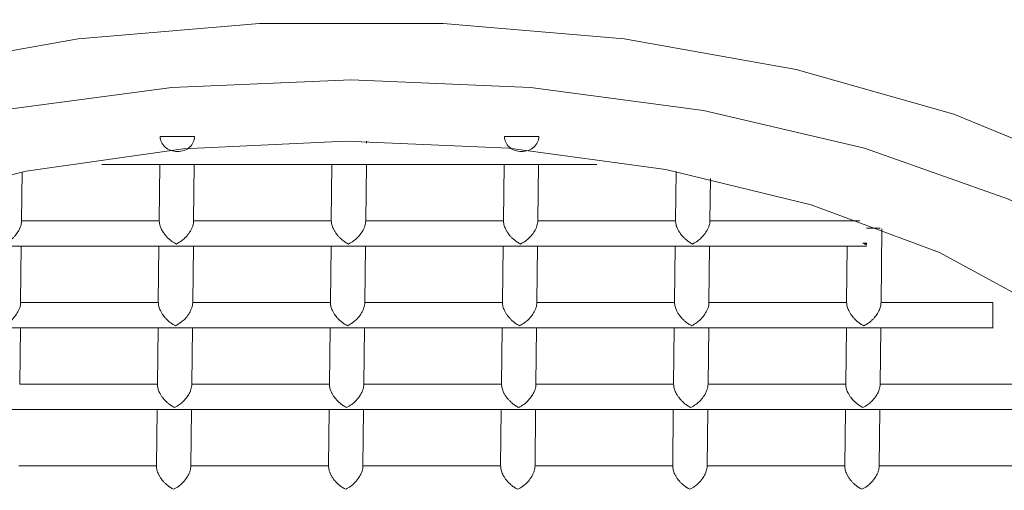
# Model space of a CAD drawing. Header units: millimetres. Extents: x 220.184 to 220.327, y 142.8 to 143.061.
# Tile 3 of 5: x 220.30877 to 220.32021, y 143.01951 to 143.02498. Entities that reach past the tile are written whole.
import ezdxf

# ---------------------------------------------------------------- set-up
doc = ezdxf.new("R2010")
doc.units = ezdxf.units.MM
doc.layers.add('SANINDUSA', color=3, linetype='Continuous')

msp = doc.modelspace()

# ---------------------------------------------------------------- linework, layer by layer
at = {"layer": 'SANINDUSA', "linetype": 'Continuous', "lineweight": 15}
for p, q in [((220.3104043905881, 143.0236205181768), (220.3104040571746, 143.0235913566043)), ((220.310804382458, 143.0236205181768), (220.3104043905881, 143.0236205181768)), ((220.3144043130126, 143.0236205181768), (220.3144039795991, 143.0235913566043)), ((220.3148043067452, 143.0236205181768), (220.3144043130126, 143.0236205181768)), ((220.3128034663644, 143.0235422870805), (220.3128037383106, 143.0235660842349)), ((220.3097265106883, 143.0232963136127), (220.3106098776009, 143.0232963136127)), ((220.3104006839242, 143.0232963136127), (220.3103931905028, 143.0226408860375)), ((220.3105962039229, 143.0232963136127), (220.3126098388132, 143.0232963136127)), ((220.3107931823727, 143.0226408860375), (220.3108006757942, 143.0232963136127)), ((220.3124006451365, 143.0232963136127), (220.3123931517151, 143.0226408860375)), ((220.3125961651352, 143.0232963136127), (220.3146102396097, 143.0232963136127)), ((220.312793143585, 143.0226408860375), (220.3128006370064, 143.0232963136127)), ((220.3144006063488, 143.0232963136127), (220.3143931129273, 143.0226408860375)), ((220.3145967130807, 143.0232963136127), (220.3154794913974, 143.0232963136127)), ((220.3147931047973, 143.0226408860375), (220.3148006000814, 143.0232963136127)), ((220.3087932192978, 143.0226408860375), (220.3087997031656, 143.0232078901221)), ((220.3163996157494, 143.0232129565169), (220.3163930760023, 143.0226408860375)), ((220.3167930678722, 143.0226408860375), (220.3167986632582, 143.0231302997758)), ((220.3103931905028, 143.0226408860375), (220.3087932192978, 143.0226408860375)), ((220.3123931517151, 143.0226408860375), (220.3107931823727, 143.0226408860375)), ((220.3143931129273, 143.0226408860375), (220.312793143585, 143.0226408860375)), ((220.3163930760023, 143.0226408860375), (220.3147931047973, 143.0226408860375)), ((220.3185368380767, 143.0226408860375), (220.3167930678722, 143.0226408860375)), ((220.3187717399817, 143.0225557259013), (220.3186128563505, 143.0225557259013)), ((220.3187821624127, 143.021690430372), (220.3187919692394, 143.0225481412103)), ((220.3085853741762, 143.0223458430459), (220.3105994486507, 143.0223458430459)), ((220.308782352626, 143.021690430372), (220.3087898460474, 143.0223458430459)), ((220.3103898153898, 143.0223458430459), (220.3103823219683, 143.021690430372)), ((220.3105853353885, 143.0223458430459), (220.3125989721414, 143.0223458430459)), ((220.3107823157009, 143.021690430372), (220.3107898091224, 143.0223458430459)), ((220.3123897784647, 143.0223458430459), (220.3123822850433, 143.021690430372)), ((220.3125852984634, 143.0223458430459), (220.3145989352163, 143.0223458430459)), ((220.3127822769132, 143.021690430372), (220.3127897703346, 143.0223458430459)), ((220.314389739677, 143.0223458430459), (220.3143822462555, 143.021690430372)), ((220.3145852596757, 143.0223458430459), (220.3165988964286, 143.0223458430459)), ((220.3147822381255, 143.021690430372), (220.3147897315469, 143.0223458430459)), ((220.3163897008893, 143.0223458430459), (220.3163822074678, 143.021690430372)), ((220.3165852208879, 143.0223458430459), (220.318618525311, 143.0223458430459)), ((220.3167822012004, 143.021690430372), (220.3167896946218, 143.0223458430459)), ((220.3183896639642, 143.0223458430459), (220.3183821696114, 143.021690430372)), ((220.3103823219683, 143.021690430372), (220.308782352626, 143.021690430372)), ((220.3123822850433, 143.021690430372), (220.3107823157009, 143.021690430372)), ((220.3143822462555, 143.021690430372), (220.3127822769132, 143.021690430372)), ((220.3163822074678, 143.021690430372), (220.3147822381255, 143.021690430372)), ((220.3183821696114, 143.021690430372), (220.3167822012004, 143.021690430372)), ((220.3200821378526, 143.021690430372), (220.3187821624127, 143.021690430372)), ((220.3085745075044, 143.0213953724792), (220.3105881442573, 143.0213953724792)), ((220.3087714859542, 143.0207399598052), (220.3087789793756, 143.0213953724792)), ((220.310378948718, 143.0213953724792), (220.3103714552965, 143.0207399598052)), ((220.3105744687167, 143.0213953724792), (220.3125881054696, 143.0213953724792)), ((220.3107714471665, 143.0207399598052), (220.3107789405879, 143.0213953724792)), ((220.3123789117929, 143.0213953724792), (220.3123714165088, 143.0207399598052)), ((220.3125744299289, 143.0213953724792), (220.3145880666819, 143.0213953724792)), ((220.3127714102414, 143.0207399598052), (220.3127789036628, 143.0213953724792)), ((220.3143788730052, 143.0213953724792), (220.3143713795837, 143.0207399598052)), ((220.3145743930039, 143.0213953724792), (220.3165880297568, 143.0213953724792)), ((220.3147713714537, 143.0207399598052), (220.3147788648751, 143.0213953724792)), ((220.3163788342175, 143.0213953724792), (220.316371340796, 143.0207399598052)), ((220.3165743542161, 143.0213953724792), (220.3185879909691, 143.0213953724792)), ((220.316771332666, 143.0207399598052), (220.3167788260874, 143.0213953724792)), ((220.3183787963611, 143.0213953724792), (220.3183713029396, 143.0207399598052)), ((220.318574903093, 143.0213953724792), (220.3200853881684, 143.0213953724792)), ((220.3187712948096, 143.0207399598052), (220.3187787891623, 143.0213953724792)), ((220.3103714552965, 143.0207399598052), (220.3087714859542, 143.0207399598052)), ((220.3123714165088, 143.0207399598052), (220.3107714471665, 143.0207399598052)), ((220.3143713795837, 143.0207399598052), (220.3127714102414, 143.0207399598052)), ((220.316371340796, 143.0207399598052), (220.3147713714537, 143.0207399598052)), ((220.3183713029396, 143.0207399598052), (220.316771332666, 143.0207399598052)), ((220.3203712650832, 143.0207399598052), (220.3187712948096, 143.0207399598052)), ((220.3085636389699, 143.0204449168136), (220.3105772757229, 143.0204449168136)), ((220.3103680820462, 143.0204449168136), (220.3103605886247, 143.0197894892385)), ((220.3105636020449, 143.0204449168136), (220.3125772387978, 143.0204449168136)), ((220.3107605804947, 143.0197894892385), (220.3107680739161, 143.0204449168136)), ((220.3123680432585, 143.0204449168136), (220.312360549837, 143.0197894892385)), ((220.3125635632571, 143.0204449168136), (220.3145772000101, 143.0204449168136)), ((220.312760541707, 143.0197894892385), (220.312768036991, 143.0204449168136)), ((220.3143680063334, 143.0204449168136), (220.3143605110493, 143.0197894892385)), ((220.3145635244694, 143.0204449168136), (220.3165771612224, 143.0204449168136)), ((220.3147605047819, 143.0197894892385), (220.3147679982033, 143.0204449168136)), ((220.3163679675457, 143.0204449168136), (220.3163604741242, 143.0197894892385)), ((220.3165634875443, 143.0204449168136), (220.318577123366, 143.0204449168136)), ((220.3167604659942, 143.0197894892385), (220.3167679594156, 143.0204449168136)), ((220.3183679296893, 143.0204449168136), (220.3183604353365, 143.0197894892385)), ((220.3185634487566, 143.0204449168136), (220.3205770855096, 143.0204449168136)), ((220.3187604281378, 143.0197894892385), (220.3187679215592, 143.0204449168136)), ((220.3103605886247, 143.0197894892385), (220.3087606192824, 143.0197894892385)), ((220.312360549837, 143.0197894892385), (220.3107605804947, 143.0197894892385)), ((220.3143605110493, 143.0197894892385), (220.312760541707, 143.0197894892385)), ((220.3163604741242, 143.0197894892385), (220.3147605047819, 143.0197894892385)), ((220.3183604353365, 143.0197894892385), (220.3167604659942, 143.0197894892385)), ((220.3203603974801, 143.0197894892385), (220.3187604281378, 143.0197894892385))]:
    msp.add_line(p, q, dxfattribs=at)
at = {"layer": 'SANINDUSA', "linetype": 'Continuous', "lineweight": 15, "flags": 128}
for points in [[(220.3235867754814, 143.021533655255), (220.3225713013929, 143.0224251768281), (220.3212380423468, 143.0232160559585), (220.3196293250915, 143.0238811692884), (220.3177962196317, 143.0243994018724), (220.3157969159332, 143.0247543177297), (220.313694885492, 143.0249346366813), (220.311556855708, 143.0249346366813), (220.3094507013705, 143.0247543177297), (220.3074432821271, 143.0243994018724), (220.3055983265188, 143.0238811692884), (220.3039743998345, 143.0232160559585), (220.3026230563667, 143.0224251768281), (220.3015871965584, 143.021533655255)], [(220.3015808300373, 143.0204085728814), (220.3023807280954, 143.021328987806), (220.3035173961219, 143.0221662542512), (220.304953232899, 143.0228926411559), (220.306640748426, 143.0234841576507), (220.308524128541, 143.0239212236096), (220.3105410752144, 143.0241893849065), (220.3126248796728, 143.0242797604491), (220.3147066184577, 143.0241893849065), (220.3167174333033, 143.0239212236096), (220.3185908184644, 143.0234841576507), (220.3202648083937, 143.0228926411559), (220.3216840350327, 143.0221662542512), (220.3228015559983, 143.021328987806), (220.3235804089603, 143.0204085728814)], [(220.307156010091, 143.0227984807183), (220.3088457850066, 143.0232168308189), (220.310669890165, 143.0234760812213), (220.312562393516, 143.0235668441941)], [(220.312562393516, 143.0235668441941), (220.3144548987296, 143.023485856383), (220.3162790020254, 143.0232360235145), (220.3179687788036, 143.0228264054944), (220.3194631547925, 143.0222717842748), (220.3207081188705, 143.0215922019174), (220.321658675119, 143.020812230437), (220.3222804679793, 143.0199600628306), (220.3225510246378, 143.0190664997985), (220.3224605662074, 143.0181638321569), (220.3220123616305, 143.0172846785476), (220.3212226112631, 143.0164608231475), (220.3201198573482, 143.0157220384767), (220.318743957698, 143.015095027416), (220.3171446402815, 143.0146024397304), (220.3153797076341, 143.0142620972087), (220.3135129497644, 143.0140862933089), (220.3116118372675, 143.0140813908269), (220.3097450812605, 143.0142475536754), (220.3079801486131, 143.0145787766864)]]:
    msp.add_lwpolyline(points, dxfattribs=at)
at = {"layer": 'SANINDUSA', "linetype": 'Continuous', "lineweight": 15}
for points, knots in [([(220.3005467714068, 143.0234788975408), (220.3004511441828, 143.0236190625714), (220.3001037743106, 143.0241282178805), (220.2999901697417, 143.0250655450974), (220.3002198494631, 143.0262311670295), (220.3009551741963, 143.027357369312), (220.3021249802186, 143.0283913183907), (220.3036984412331, 143.0292994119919), (220.3056087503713, 143.0300457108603), (220.3077885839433, 143.0305982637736), (220.3101510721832, 143.0309558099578), (220.311790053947, 143.0310033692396), (220.3126097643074, 143.0310271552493)], [0, 0, 0, 0, 0.04042271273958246, 0.1468371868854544, 0.2541215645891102, 0.3605326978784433, 0.4673240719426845, 0.573530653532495, 0.6803557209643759, 0.7866718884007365, 0.8933073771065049, 1, 1, 1, 1]), ([(220.3126097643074, 143.0310271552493), (220.3134255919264, 143.0310035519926), (220.3150596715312, 143.0309562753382), (220.3174138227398, 143.0305998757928), (220.3195801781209, 143.0300482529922), (220.3214770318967, 143.0293016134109), (220.3230287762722, 143.0283953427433), (220.324177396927, 143.0273605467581), (220.3248873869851, 143.0262379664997), (220.3250912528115, 143.0250720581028), (220.3249694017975, 143.0241578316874), (220.3246287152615, 143.023668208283), (220.3245466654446, 143.023550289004)], [0, 0, 0, 0, 0.1069891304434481, 0.214296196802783, 0.3217346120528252, 0.4287205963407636, 0.5362915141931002, 0.6432503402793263, 0.7507264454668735, 0.857973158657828, 0.9657947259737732, 1, 1, 1, 1]), ([(220.3108043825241, 143.0236205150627), (220.31080453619, 143.0235744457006), (220.3107831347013, 143.023528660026), (220.3107093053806, 143.0234635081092), (220.3106573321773, 143.0234445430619), (220.310552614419, 143.0234445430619), (220.3105005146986, 143.0234635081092), (220.3104262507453, 143.023528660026), (220.3104045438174, 143.0235744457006), (220.3104043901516, 143.0236205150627)], [0, 0, 0, 0, 0.25, 0.25, 0.5, 0.5, 0.75, 0.75, 1, 1, 1, 1]), ([(220.3148043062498, 143.0236205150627), (220.3148044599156, 143.0235744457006), (220.314783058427, 143.023528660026), (220.3147092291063, 143.0234635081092), (220.3146572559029, 143.0234445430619), (220.3145525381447, 143.0234445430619), (220.3145004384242, 143.0234635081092), (220.3144261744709, 143.023528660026), (220.3144044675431, 143.0235744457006), (220.3144043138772, 143.0236205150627)], [0, 0, 0, 0, 0.25, 0.25, 0.5, 0.5, 0.75, 0.75, 1, 1, 1, 1]), ([(220.3085927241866, 143.0223698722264), (220.3086058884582, 143.0223766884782), (220.3086306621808, 143.0223895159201), (220.3086649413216, 143.0224145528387), (220.3086933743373, 143.0224400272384), (220.3087160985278, 143.0224646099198), (220.3087416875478, 143.0224967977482), (220.3087679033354, 143.022538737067), (220.3087893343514, 143.0225925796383), (220.3087919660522, 143.0226252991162), (220.3087932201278, 143.0226408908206)], [0, 0, 0, 0, 0.1450946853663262, 0.2730523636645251, 0.3839290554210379, 0.477815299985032, 0.5548657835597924, 0.7205398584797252, 0.8668297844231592, 0.9999999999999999, 0.9999999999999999, 0.9999999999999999, 0.9999999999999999]), ([(220.3103931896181, 143.0226408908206), (220.3103939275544, 143.022629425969), (220.3103954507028, 143.0226057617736), (220.3104072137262, 143.0225669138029), (220.3104259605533, 143.0225267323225), (220.3104580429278, 143.0224776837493), (220.3105127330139, 143.0224162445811), (220.3105628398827, 143.0223871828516), (220.3105926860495, 143.0223698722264)], [0, 0, 0, 0, 0.09926001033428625, 0.2048790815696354, 0.3198288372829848, 0.4464254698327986, 0.6702632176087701, 0.9999999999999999, 0.9999999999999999, 0.9999999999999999, 0.9999999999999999]), ([(220.3107931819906, 143.0226408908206), (220.3107926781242, 143.0226310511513), (220.3107916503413, 143.0226109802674), (220.3107831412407, 143.0225783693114), (220.3107668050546, 143.0225376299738), (220.3107368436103, 143.0224885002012), (220.3106962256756, 143.022441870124), (220.3106465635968, 143.02239955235), (220.3106126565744, 143.0223808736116), (220.3105926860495, 143.0223698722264)], [0, 0, 0, 0, 0.0856273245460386, 0.1746619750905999, 0.2690923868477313, 0.4304516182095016, 0.623989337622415, 0.7785376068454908, 1, 1, 1, 1]), ([(220.3125926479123, 143.0223698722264), (220.3125797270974, 143.022376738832), (220.3125554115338, 143.0223896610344), (220.31252198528, 143.0224149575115), (220.3124937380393, 143.0224404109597), (220.3124706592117, 143.0224647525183), (220.3124503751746, 143.0224897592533), (220.3124326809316, 143.0225162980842), (220.3124136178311, 143.0225516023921), (220.3123970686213, 143.0225944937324), (220.3123944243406, 143.0226258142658), (220.3123931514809, 143.0226408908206)], [0, 0, 0, 0, 0.144996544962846, 0.2728676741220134, 0.3836693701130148, 0.4774921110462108, 0.5544904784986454, 0.6469410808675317, 0.7316704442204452, 0.870836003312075, 1, 1, 1, 1]), ([(220.3127931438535, 143.0226408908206), (220.3127926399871, 143.0226310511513), (220.3127916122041, 143.0226109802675), (220.3127831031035, 143.0225783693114), (220.3127667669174, 143.0225376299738), (220.3127368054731, 143.0224885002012), (220.3126961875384, 143.0224418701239), (220.3126465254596, 143.0223995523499), (220.3126126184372, 143.0223808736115), (220.3125926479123, 143.0223698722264)], [0, 0, 0, 0, 0.08562732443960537, 0.1746619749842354, 0.2690923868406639, 0.4304516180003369, 0.62398933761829, 0.7785376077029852, 1, 1, 1, 1]), ([(220.3145926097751, 143.0223698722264), (220.3145796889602, 143.022376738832), (220.3145553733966, 143.0223896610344), (220.3145219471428, 143.0224149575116), (220.3144936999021, 143.0224404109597), (220.3144706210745, 143.0224647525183), (220.3144503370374, 143.0224897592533), (220.3144326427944, 143.0225162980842), (220.3144135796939, 143.0225516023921), (220.3143970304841, 143.0225944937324), (220.3143943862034, 143.0226258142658), (220.3143931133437, 143.0226408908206)], [0, 0, 0, 0, 0.1449965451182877, 0.2728676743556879, 0.3836693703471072, 0.4774921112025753, 0.5544904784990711, 0.6469410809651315, 0.7316704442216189, 0.8708360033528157, 1, 1, 1, 1]), ([(220.3147931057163, 143.0226408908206), (220.3147926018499, 143.0226310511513), (220.314791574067, 143.0226109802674), (220.3147830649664, 143.0225783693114), (220.3147667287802, 143.0225376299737), (220.3147367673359, 143.0224885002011), (220.3146961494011, 143.0224418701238), (220.3146464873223, 143.0223995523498), (220.3146125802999, 143.0223808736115), (220.3145926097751, 143.0223698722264)], [0, 0, 0, 0, 0.08562732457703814, 0.1746619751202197, 0.2690923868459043, 0.4304516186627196, 0.6239893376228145, 0.7785376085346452, 1, 1, 1, 1]), ([(220.3165925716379, 143.0223698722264), (220.316579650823, 143.022376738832), (220.3165553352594, 143.0223896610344), (220.3165219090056, 143.0224149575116), (220.3164936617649, 143.0224404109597), (220.3164705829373, 143.0224647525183), (220.3164502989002, 143.0224897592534), (220.3164326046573, 143.0225162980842), (220.3164135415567, 143.0225516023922), (220.316396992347, 143.0225944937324), (220.3163943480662, 143.0226258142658), (220.3163930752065, 143.0226408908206)], [0, 0, 0, 0, 0.1449965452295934, 0.2728676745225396, 0.383669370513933, 0.4774921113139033, 0.5544904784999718, 0.6469410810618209, 0.7316704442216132, 0.8708360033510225, 1, 1, 1, 1]), ([(220.3167930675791, 143.0226408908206), (220.3167925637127, 143.0226310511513), (220.3167915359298, 143.0226109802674), (220.3167830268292, 143.0225783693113), (220.316766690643, 143.0225376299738), (220.3167367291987, 143.0224885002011), (220.316696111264, 143.0224418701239), (220.3166464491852, 143.0223995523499), (220.3166125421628, 143.0223808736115), (220.3165925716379, 143.0223698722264)], [0, 0, 0, 0, 0.08562732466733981, 0.1746619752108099, 0.269092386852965, 0.4304516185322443, 0.6239893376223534, 0.7785376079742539, 1, 1, 1, 1]), ([(220.3087823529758, 143.0216904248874), (220.3087818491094, 143.021680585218), (220.3087808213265, 143.0216605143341), (220.3087723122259, 143.0216279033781), (220.3087559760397, 143.0215871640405), (220.3087260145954, 143.0215380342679), (220.3086853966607, 143.0214914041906), (220.308635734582, 143.0214490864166), (220.3086018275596, 143.0214304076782), (220.3085818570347, 143.0214194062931)], [0, 0, 0, 0, 0.08562732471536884, 0.1746619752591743, 0.2690923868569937, 0.4304516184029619, 0.6239893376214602, 0.7785376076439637, 1, 1, 1, 1]), ([(220.3105818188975, 143.0214194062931), (220.3105688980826, 143.0214262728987), (220.310544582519, 143.0214391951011), (220.3105111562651, 143.0214644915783), (220.3104829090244, 143.0214899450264), (220.3104598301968, 143.021514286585), (220.3104395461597, 143.0215392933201), (220.3104218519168, 143.021565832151), (220.3104027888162, 143.0216011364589), (220.3103862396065, 143.0216440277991), (220.3103835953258, 143.0216753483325), (220.3103823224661, 143.0216904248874)], [0, 0, 0, 0, 0.1449965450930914, 0.2728676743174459, 0.3836693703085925, 0.4774921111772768, 0.5544904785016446, 0.6469410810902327, 0.7316704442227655, 0.8708360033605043, 1, 1, 1, 1]), ([(220.3107823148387, 143.0216904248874), (220.3107818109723, 143.021680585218), (220.3107807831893, 143.0216605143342), (220.3107722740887, 143.0216279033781), (220.3107559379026, 143.0215871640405), (220.3107259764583, 143.0215380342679), (220.3106853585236, 143.0214914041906), (220.3106356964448, 143.0214490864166), (220.3106017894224, 143.0214304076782), (220.3105818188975, 143.0214194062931)], [0, 0, 0, 0, 0.0856273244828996, 0.1746619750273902, 0.2690923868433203, 0.43045161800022, 0.6239893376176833, 0.7785376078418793, 1, 1, 1, 1]), ([(220.3125817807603, 143.0214194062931), (220.3125688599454, 143.0214262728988), (220.3125445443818, 143.0214391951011), (220.3125111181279, 143.0214644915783), (220.3124828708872, 143.0214899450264), (220.3124597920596, 143.021514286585), (220.3124395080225, 143.0215392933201), (220.3124218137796, 143.021565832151), (220.312402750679, 143.0216011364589), (220.3123862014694, 143.0216440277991), (220.3123835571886, 143.0216753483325), (220.3123822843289, 143.0216904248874)], [0, 0, 0, 0, 0.1449965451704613, 0.272867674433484, 0.3836693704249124, 0.4774921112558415, 0.5544904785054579, 0.6469410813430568, 0.7316704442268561, 0.8708360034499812, 1, 1, 1, 1]), ([(220.3127822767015, 143.0216904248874), (220.3127817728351, 143.021680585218), (220.3127807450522, 143.0216605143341), (220.3127722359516, 143.0216279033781), (220.3127558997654, 143.0215871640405), (220.3127259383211, 143.0215380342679), (220.3126853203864, 143.0214914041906), (220.3126356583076, 143.0214490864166), (220.3126017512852, 143.0214304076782), (220.3125817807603, 143.0214194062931)], [0, 0, 0, 0, 0.08562732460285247, 0.1746619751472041, 0.2690923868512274, 0.4304516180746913, 0.6239893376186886, 0.7785376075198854, 1, 1, 1, 1]), ([(220.3145817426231, 143.0214194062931), (220.3145688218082, 143.0214262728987), (220.3145445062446, 143.0214391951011), (220.3145110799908, 143.0214644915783), (220.3144828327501, 143.0214899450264), (220.3144597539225, 143.021514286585), (220.3144394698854, 143.0215392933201), (220.3144217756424, 143.021565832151), (220.3144027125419, 143.0216011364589), (220.3143861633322, 143.0216440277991), (220.3143835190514, 143.0216753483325), (220.3143822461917, 143.0216904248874)], [0, 0, 0, 0, 0.1449965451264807, 0.2728676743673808, 0.3836693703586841, 0.4774921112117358, 0.554490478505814, 0.6469410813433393, 0.7316704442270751, 0.8708360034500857, 1, 1, 1, 1]), ([(220.3147822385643, 143.0216904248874), (220.3147817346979, 143.021680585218), (220.314780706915, 143.0216605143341), (220.3147721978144, 143.0216279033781), (220.3147558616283, 143.0215871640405), (220.314725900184, 143.0215380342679), (220.3146852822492, 143.0214914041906), (220.3146356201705, 143.0214490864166), (220.3146017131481, 143.0214304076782), (220.3145817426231, 143.0214194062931)], [0, 0, 0, 0, 0.08562732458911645, 0.1746619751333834, 0.2690923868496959, 0.4304516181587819, 0.6239893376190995, 0.7785376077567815, 1, 1, 1, 1]), ([(220.316581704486, 143.0214194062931), (220.3165687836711, 143.0214262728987), (220.3165444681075, 143.0214391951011), (220.3165110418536, 143.0214644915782), (220.3164827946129, 143.0214899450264), (220.3164597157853, 143.021514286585), (220.3164394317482, 143.0215392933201), (220.3164217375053, 143.021565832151), (220.3164026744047, 143.0216011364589), (220.316386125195, 143.0216440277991), (220.3163834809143, 143.0216753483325), (220.3163822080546, 143.0216904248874)], [0, 0, 0, 0, 0.1449965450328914, 0.2728676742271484, 0.3836693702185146, 0.477492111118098, 0.5544904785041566, 0.6469410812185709, 0.7316704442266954, 0.8708360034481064, 1, 1, 1, 1]), ([(220.3167822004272, 143.0216904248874), (220.3167816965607, 143.021680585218), (220.3167806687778, 143.0216605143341), (220.3167721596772, 143.0216279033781), (220.3167558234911, 143.0215871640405), (220.3167258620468, 143.0215380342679), (220.316685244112, 143.0214914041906), (220.3166355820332, 143.0214490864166), (220.3166016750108, 143.0214304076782), (220.316581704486, 143.0214194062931)], [0, 0, 0, 0, 0.08562732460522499, 0.1746619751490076, 0.2690923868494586, 0.4304516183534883, 0.6239893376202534, 0.7785376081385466, 1, 1, 1, 1]), ([(220.3185816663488, 143.0214194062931), (220.3185687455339, 143.0214262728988), (220.3185444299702, 143.0214391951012), (220.3185110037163, 143.0214644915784), (220.3184827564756, 143.0214899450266), (220.3184596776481, 143.0215142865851), (220.318439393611, 143.0215392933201), (220.3184216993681, 143.021565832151), (220.3184026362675, 143.0216011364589), (220.3183860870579, 143.0216440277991), (220.3183834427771, 143.0216753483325), (220.3183821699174, 143.0216904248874)], [0, 0, 0, 0, 0.1449965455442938, 0.2728676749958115, 0.3836693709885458, 0.477492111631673, 0.5544904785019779, 0.6469410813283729, 0.7316704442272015, 0.8708360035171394, 1, 1, 1, 1]), ([(220.3185816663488, 143.0214194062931), (220.3185948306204, 143.0214262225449), (220.3186196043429, 143.0214390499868), (220.3186538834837, 143.0214640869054), (220.3186823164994, 143.0214895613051), (220.3187050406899, 143.0215141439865), (220.3187306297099, 143.0215463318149), (220.3187568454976, 143.0215882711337), (220.3187782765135, 143.0216421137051), (220.3187809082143, 143.0216748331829), (220.31878216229, 143.0216904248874)], [0, 0, 0, 0, 0.1450946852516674, 0.2730523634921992, 0.3839290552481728, 0.4778152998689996, 0.5548657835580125, 0.720539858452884, 0.8668297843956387, 1, 1, 1, 1]), ([(220.3200810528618, 143.0213983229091), (220.3200810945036, 143.0213974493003), (220.320081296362, 143.0213932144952), (220.3200816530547, 143.02141632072), (220.3200820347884, 143.0214655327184), (220.320082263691, 143.0215365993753), (220.3200823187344, 143.0216170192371), (220.3200821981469, 143.021665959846), (220.3200821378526, 143.021690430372)], [0, 0, 0, 0, 0.04940830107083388, 0.2395059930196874, 0.4296405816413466, 0.6197446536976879, 0.8098706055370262, 0.9999999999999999, 0.9999999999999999, 0.9999999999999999, 0.9999999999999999]), ([(220.3105709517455, 143.0204689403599), (220.3105580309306, 143.0204758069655), (220.3105337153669, 143.0204887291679), (220.310500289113, 143.0205140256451), (220.3104720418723, 143.0205394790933), (220.3104489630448, 143.0205638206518), (220.3104286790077, 143.0205888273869), (220.3104109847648, 143.0206153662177), (220.3103919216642, 143.0206506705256), (220.3103753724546, 143.0206935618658), (220.3103727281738, 143.0207248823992), (220.3103714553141, 143.0207399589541)], [0, 0, 0, 0, 0.1449965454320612, 0.2728676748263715, 0.3836693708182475, 0.4774921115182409, 0.5544904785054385, 0.6469410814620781, 0.7316704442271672, 0.8708360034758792, 1, 1, 1, 1]), ([(220.3107714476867, 143.0207399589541), (220.3107709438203, 143.0207301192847), (220.3107699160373, 143.0207100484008), (220.3107614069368, 143.0206774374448), (220.3107450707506, 143.0206366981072), (220.3107151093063, 143.0205875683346), (220.3106744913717, 143.0205409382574), (220.3106248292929, 143.0204986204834), (220.3105909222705, 143.020479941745), (220.3105709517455, 143.0204689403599)], [0, 0, 0, 0, 0.08562732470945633, 0.1746619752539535, 0.2690923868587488, 0.4304516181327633, 0.6239893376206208, 0.7785376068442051, 1, 1, 1, 1]), ([(220.3125709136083, 143.0204689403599), (220.3125579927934, 143.0204758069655), (220.3125336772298, 143.0204887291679), (220.3125002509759, 143.0205140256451), (220.3124720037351, 143.0205394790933), (220.3124489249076, 143.0205638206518), (220.3124286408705, 143.0205888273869), (220.3124109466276, 143.0206153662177), (220.3123918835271, 143.0206506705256), (220.3123753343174, 143.0206935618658), (220.3123726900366, 143.0207248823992), (220.312371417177, 143.0207399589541)], [0, 0, 0, 0, 0.1449965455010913, 0.2728676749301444, 0.3836693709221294, 0.4774921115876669, 0.5544904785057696, 0.6469410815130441, 0.7316704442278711, 0.8708360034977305, 0.9999999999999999, 0.9999999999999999, 0.9999999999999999, 0.9999999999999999]), ([(220.3127714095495, 143.0207399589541), (220.3127709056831, 143.0207301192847), (220.3127698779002, 143.0207100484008), (220.3127613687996, 143.0206774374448), (220.3127450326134, 143.0206366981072), (220.3127150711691, 143.0205875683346), (220.3126744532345, 143.0205409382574), (220.3126247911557, 143.0204986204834), (220.3125908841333, 143.020479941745), (220.3125709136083, 143.0204689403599)], [0, 0, 0, 0, 0.08562732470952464, 0.1746619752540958, 0.2690923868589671, 0.4304516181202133, 0.6239893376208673, 0.778537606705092, 1, 1, 1, 1]), ([(220.3145708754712, 143.0204689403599), (220.3145579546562, 143.0204758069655), (220.3145336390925, 143.020488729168), (220.3145002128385, 143.0205140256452), (220.3144719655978, 143.0205394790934), (220.3144488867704, 143.0205638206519), (220.3144286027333, 143.0205888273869), (220.3144109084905, 143.0206153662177), (220.3143918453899, 143.0206506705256), (220.3143752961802, 143.0206935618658), (220.3143726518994, 143.0207248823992), (220.3143713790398, 143.0207399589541)], [0, 0, 0, 0, 0.1449965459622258, 0.2728676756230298, 0.3836693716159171, 0.4774921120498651, 0.5544904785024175, 0.6469410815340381, 0.7316704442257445, 0.8708360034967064, 1, 1, 1, 1]), ([(220.3147713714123, 143.0207399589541), (220.3147708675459, 143.0207301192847), (220.314769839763, 143.0207100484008), (220.3147613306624, 143.0206774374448), (220.3147449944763, 143.0206366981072), (220.3147150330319, 143.0205875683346), (220.3146744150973, 143.0205409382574), (220.3146247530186, 143.0204986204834), (220.3145908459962, 143.020479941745), (220.3145708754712, 143.0204689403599)], [0, 0, 0, 0, 0.08562732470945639, 0.1746619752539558, 0.2690923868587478, 0.4304516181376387, 0.6239893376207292, 0.7785376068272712, 1, 1, 1, 1]), ([(220.316570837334, 143.0204689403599), (220.3165579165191, 143.0204758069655), (220.3165336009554, 143.0204887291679), (220.3165001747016, 143.0205140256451), (220.3164719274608, 143.0205394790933), (220.3164488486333, 143.0205638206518), (220.3164285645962, 143.0205888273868), (220.3164108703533, 143.0206153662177), (220.3163918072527, 143.0206506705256), (220.316375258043, 143.0206935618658), (220.3163726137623, 143.0207248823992), (220.3163713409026, 143.0207399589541)], [0, 0, 0, 0, 0.14499654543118, 0.2728676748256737, 0.3836693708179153, 0.4774921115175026, 0.5544904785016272, 0.6469410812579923, 0.7316704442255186, 0.8708360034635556, 1, 1, 1, 1]), ([(220.3167713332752, 143.0207399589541), (220.3167708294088, 143.0207301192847), (220.3167698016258, 143.0207100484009), (220.3167612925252, 143.0206774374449), (220.3167449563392, 143.0206366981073), (220.3167149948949, 143.0205875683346), (220.3166743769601, 143.0205409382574), (220.3166247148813, 143.0204986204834), (220.3165908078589, 143.020479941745), (220.316570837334, 143.0204689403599)], [0, 0, 0, 0, 0.08562732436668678, 0.1746619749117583, 0.2690923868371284, 0.430451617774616, 0.623989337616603, 0.7785376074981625, 1, 1, 1, 1]), ([(220.3185707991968, 143.0204689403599), (220.3185578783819, 143.0204758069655), (220.3185335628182, 143.020488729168), (220.3185001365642, 143.0205140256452), (220.3184718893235, 143.0205394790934), (220.318448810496, 143.0205638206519), (220.318428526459, 143.0205888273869), (220.3184108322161, 143.0206153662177), (220.3183917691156, 143.0206506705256), (220.3183752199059, 143.0206935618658), (220.3183725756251, 143.0207248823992), (220.3183713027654, 143.0207399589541)], [0, 0, 0, 0, 0.1449965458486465, 0.2728676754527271, 0.3836693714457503, 0.477492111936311, 0.5544904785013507, 0.6469410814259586, 0.731670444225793, 0.870836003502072, 1, 1, 1, 1]), ([(220.318771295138, 143.0207399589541), (220.3187707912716, 143.0207301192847), (220.3187697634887, 143.0207100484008), (220.3187612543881, 143.0206774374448), (220.3187449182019, 143.0206366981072), (220.3187149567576, 143.0205875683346), (220.3186743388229, 143.0205409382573), (220.3186246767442, 143.0204986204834), (220.3185907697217, 143.020479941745), (220.3185707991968, 143.0204689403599)], [0, 0, 0, 0, 0.08562732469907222, 0.1746619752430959, 0.2690923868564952, 0.4304516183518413, 0.6239893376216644, 0.7785376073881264, 1, 1, 1, 1]), ([(220.3105600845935, 143.0195184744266), (220.3105471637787, 143.0195253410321), (220.3105228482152, 143.0195382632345), (220.3104894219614, 143.0195635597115), (220.3104611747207, 143.0195890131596), (220.310438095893, 143.0196133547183), (220.3104178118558, 143.0196383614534), (220.3104001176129, 143.0196649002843), (220.3103810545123, 143.0197002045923), (220.3103645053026, 143.0197430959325), (220.3103618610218, 143.0197744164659), (220.3103605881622, 143.0197894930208)], [0, 0, 0, 0, 0.1449965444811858, 0.2728676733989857, 0.3836693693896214, 0.4774921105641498, 0.5544904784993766, 0.646941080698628, 0.7316704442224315, 0.8708360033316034, 1, 1, 1, 1]), ([(220.3107605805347, 143.0197894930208), (220.3107600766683, 143.0197796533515), (220.3107590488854, 143.0197595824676), (220.3107505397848, 143.0197269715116), (220.3107342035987, 143.019686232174), (220.3107042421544, 143.0196371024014), (220.3106636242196, 143.0195904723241), (220.3106139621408, 143.01954815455), (220.3105800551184, 143.0195294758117), (220.3105600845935, 143.0195184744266)], [0, 0, 0, 0, 0.08562732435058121, 0.1746619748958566, 0.2690923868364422, 0.4304516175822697, 0.6239893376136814, 0.7785376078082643, 0.9999999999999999, 0.9999999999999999, 0.9999999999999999, 0.9999999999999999]), ([(220.3125600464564, 143.0195184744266), (220.3125471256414, 143.0195253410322), (220.3125228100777, 143.0195382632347), (220.3124893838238, 143.0195635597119), (220.3124611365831, 143.0195890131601), (220.3124380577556, 143.0196133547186), (220.3124177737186, 143.0196383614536), (220.3124000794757, 143.0196649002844), (220.3123810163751, 143.0197002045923), (220.3123644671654, 143.0197430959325), (220.3123618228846, 143.0197744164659), (220.312360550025, 143.0197894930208)], [0, 0, 0, 0, 0.1449965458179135, 0.2728676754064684, 0.3836693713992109, 0.4774921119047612, 0.5544904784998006, 0.6469410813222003, 0.7316704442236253, 0.8708360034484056, 1, 1, 1, 1]), ([(220.3127605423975, 143.0197894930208), (220.3127600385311, 143.0197796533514), (220.3127590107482, 143.0197595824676), (220.3127505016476, 143.0197269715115), (220.3127341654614, 143.0196862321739), (220.3127042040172, 143.0196371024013), (220.3126635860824, 143.0195904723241), (220.3126139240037, 143.0195481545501), (220.3125800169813, 143.0195294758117), (220.3125600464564, 143.0195184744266)], [0, 0, 0, 0, 0.08562732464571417, 0.1746619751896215, 0.2690923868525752, 0.4304516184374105, 0.623989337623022, 0.7785376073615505, 1, 1, 1, 1]), ([(220.3145600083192, 143.0195184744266), (220.3145470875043, 143.0195253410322), (220.3145227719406, 143.0195382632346), (220.3144893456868, 143.0195635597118), (220.3144610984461, 143.01958901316), (220.3144380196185, 143.0196133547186), (220.3144177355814, 143.0196383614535), (220.3144000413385, 143.0196649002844), (220.314380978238, 143.0197002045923), (220.3143644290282, 143.0197430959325), (220.3143617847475, 143.0197744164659), (220.3143605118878, 143.0197894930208)], [0, 0, 0, 0, 0.1449965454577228, 0.2728676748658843, 0.3836693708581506, 0.477492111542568, 0.5544904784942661, 0.6469410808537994, 0.7316704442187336, 0.8708360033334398, 1, 1, 1, 1]), ([(220.3147605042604, 143.0197894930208), (220.314760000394, 143.0197796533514), (220.314758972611, 143.0197595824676), (220.3147504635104, 143.0197269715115), (220.3147341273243, 143.0196862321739), (220.31470416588, 143.0196371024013), (220.3146635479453, 143.0195904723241), (220.3146138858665, 143.0195481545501), (220.3145799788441, 143.0195294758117), (220.3145600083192, 143.0195184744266)], [0, 0, 0, 0, 0.08562732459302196, 0.1746619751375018, 0.2690923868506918, 0.4304516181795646, 0.6239893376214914, 0.7785376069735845, 1, 1, 1, 1]), ([(220.316559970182, 143.0195184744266), (220.3165470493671, 143.0195253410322), (220.3165227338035, 143.0195382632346), (220.3164893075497, 143.0195635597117), (220.316461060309, 143.0195890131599), (220.3164379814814, 143.0196133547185), (220.3164176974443, 143.0196383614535), (220.3164000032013, 143.0196649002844), (220.3163809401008, 143.0197002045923), (220.316364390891, 143.0197430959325), (220.3163617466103, 143.0197744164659), (220.3163604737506, 143.0197894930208)], [0, 0, 0, 0, 0.1449965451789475, 0.2728676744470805, 0.3836693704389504, 0.4774921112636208, 0.5544904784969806, 0.6469410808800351, 0.7316704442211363, 0.8708360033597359, 1, 1, 1, 1]), ([(220.3167604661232, 143.0197894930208), (220.3167599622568, 143.0197796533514), (220.3167589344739, 143.0197595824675), (220.3167504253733, 143.0197269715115), (220.3167340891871, 143.0196862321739), (220.3167041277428, 143.0196371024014), (220.3166635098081, 143.019590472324), (220.3166138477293, 143.01954815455), (220.3165799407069, 143.0195294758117), (220.316559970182, 143.0195184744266)], [0, 0, 0, 0, 0.08562732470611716, 0.1746619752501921, 0.2690923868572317, 0.4304516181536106, 0.6239893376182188, 0.7785376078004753, 1, 1, 1, 1]), ([(220.3185599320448, 143.0195184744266), (220.3185470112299, 143.0195253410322), (220.3185226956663, 143.0195382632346), (220.3184892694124, 143.0195635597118), (220.3184610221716, 143.01958901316), (220.3184379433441, 143.0196133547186), (220.318417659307, 143.0196383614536), (220.3183999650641, 143.0196649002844), (220.3183809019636, 143.0197002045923), (220.3183643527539, 143.0197430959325), (220.3183617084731, 143.0197744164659), (220.3183604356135, 143.0197894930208)], [0, 0, 0, 0, 0.1449965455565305, 0.2728676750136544, 0.3836693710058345, 0.4774921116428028, 0.55449047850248, 0.6469410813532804, 0.7316704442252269, 0.8708360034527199, 1, 1, 1, 1]), ([(220.318760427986, 143.0197894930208), (220.3187599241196, 143.0197796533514), (220.3187588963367, 143.0197595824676), (220.3187503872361, 143.0197269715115), (220.3187340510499, 143.0196862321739), (220.3187040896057, 143.0196371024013), (220.3186634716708, 143.019590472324), (220.3186138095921, 143.01954815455), (220.3185799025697, 143.0195294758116), (220.3185599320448, 143.0195184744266)], [0, 0, 0, 0, 0.0856273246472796, 0.1746619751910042, 0.2690923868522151, 0.430451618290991, 0.6239893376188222, 0.7785376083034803, 1, 1, 1, 1])]:
    msp.add_open_spline(points, degree=3, knots=knots, dxfattribs=at)
for points in [[(220.3185718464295, 143.0223807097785), (220.3185857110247, 143.0223807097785), (220.3185995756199, 143.0223807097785), (220.3186134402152, 143.0223807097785)], [(220.3185925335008, 143.0223698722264), (220.3185856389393, 143.0223731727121), (220.3185787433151, 143.0223767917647), (220.3185718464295, 143.0223807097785)], [(220.3185925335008, 143.0223698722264), (220.3185995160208, 143.0223731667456), (220.3186064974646, 143.0223767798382), (220.3186134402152, 143.0223807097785)], [(220.3186132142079, 143.0223609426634), (220.3186063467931, 143.0223636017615), (220.318599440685, 143.0223665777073), (220.3185925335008, 143.0223698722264)], [(220.3186134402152, 143.0223807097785), (220.3186133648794, 143.0223741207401), (220.3186132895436, 143.0223675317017), (220.3186132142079, 143.0223609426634)]]:
    msp.add_open_spline(points, degree=3, dxfattribs=at)

doc.saveas('drawing.dxf')
